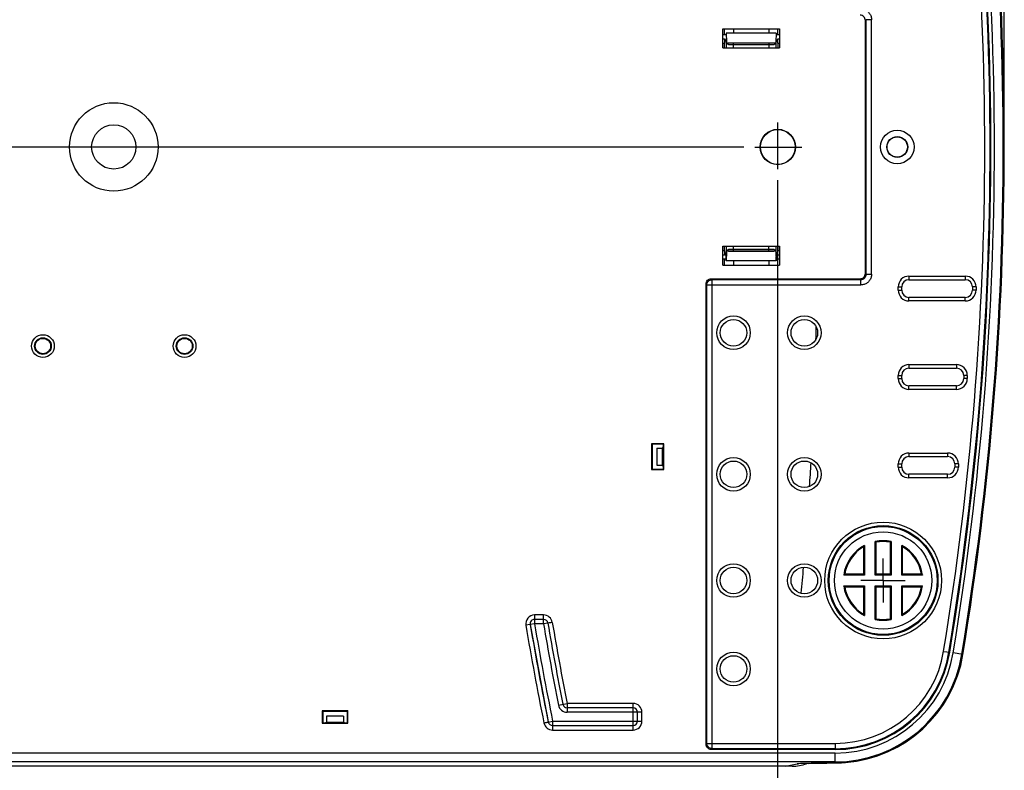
# Model space of a CAD drawing. Header units: inches. Extents: x 0 to 34, y 0 to 22.
# Tile 3 of 17: x 8.3 to 13.9, y 8.4 to 12.6. Entities that reach past the tile are written whole.
import ezdxf

# ---------------------------------------------------------------- set-up
doc = ezdxf.new("R2010")
doc.units = ezdxf.units.IN
doc.header["$LTSCALE"] = 1.87
doc.header["$MEASUREMENT"] = 0
doc.linetypes.add('CENTER', pattern=[0.6, 0.375, -0.075, 0.075, -0.075])
doc.linetypes.add('PHANTOM', pattern=[0.8, 0.45, -0.05, 0.1, -0.05, 0.1, -0.05])
doc.layers.get('0').update_dxf_attribs({"linetype": 'CONTINUOUS'})
for name, color, linetype in [('DEFAULT_1', 7, 'CENTER'), ('DETAIL', 7, 'CONTINUOUS'), ('DIMENSIONS', 7, 'CONTINUOUS')]:
    doc.layers.add(name, color=color, linetype=linetype)
doc.styles.get("Standard").update_dxf_attribs({"font": 'txt', "width": 0.8})
doc.dimstyles.new('DIMSTYLE_1', dxfattribs={"dimtxt": 0.125, "dimasz": 0.18, "dimexe": 0.18, "dimexo": 0.0625, "dimgap": 0.09, "dimtad": 0, "dimtih": 1, "dimtoh": 1, "dimdec": 3, "dimzin": 4, "dimdsep": 46, "dimtxsty": 'STANDARD', "dimblk": '_FILLED', "dimblk1": '_FILLED', "dimblk2": '_FILLED', "dimcen": 0.09, "dimadec": 0, "dimazin": 0, "dimtp": 0.01, "dimtm": 0.01, "dimtfac": 1, "dimtdec": 3, "dimtofl": 0, "dimtmove": 0, "dimatfit": 3, "dimldrblk": '_FILLED', "dimfxl": 1, "dimtolj": 1, "dimtzin": 4, "dimarcsym": 0})

# ---------------------------------------------------------------- blocks, each defined once
blk = doc.blocks.new('_FILLED')
at = {"color": 0, "linetype": 'BYBLOCK'}
blk.add_solid([(0, 0), (-1, 0.174), (-1, -0.174)], dxfattribs=at)
blk = doc.blocks.new('*D0')
at = {"layer": 'DIMENSIONS', "color": 2, "linetype": 'CONTINUOUS'}
for p, q in [((12.4075, 11.9213), (3.346, 11.9213)), ((3.471, 11.9213), (3.471, 10.9745)), ((3.471, 9.4218), (3.471, 10.7245)), ((5.4112, 9.4218), (3.346, 9.4218))]:
    blk.add_line(p, q, dxfattribs=at)
at = {"layer": 'DIMENSIONS', "color": 2, "linetype": 'CONTINUOUS', "xscale": 0.18, "yscale": 0.18, "zscale": 0.18}
for p, rotation in [((3.471, 11.9213), 90), ((3.471, 9.4218), 270)]:
    blk.add_blockref('_FILLED', p, dxfattribs=dict(at, rotation=rotation))
at = {"layer": 'DIMENSIONS', "color": 2, "linetype": 'CONTINUOUS', "width": 0.8}
for s, p in [('2.500', (2.8085, 10.787)), ('[', (3.4335, 10.787)), ('63.49', (3.5335, 10.787)), (']', (4.0335, 10.787))]:
    blk.add_text(s, height=0.125, dxfattribs=at).set_placement(p)
blk = doc.blocks.new('*D1')
at = {"layer": 'DIMENSIONS', "color": 2, "linetype": 'CONTINUOUS'}
for p, q in [((12.5979, 11.7335), (12.5979, 6.419)), ((5.5988, 9.2342), (5.5988, 6.419)), ((5.5988, 6.544), (8.5761, 6.544)), ((12.5979, 6.544), (10.5011, 6.544))]:
    blk.add_line(p, q, dxfattribs=at)
at = {"layer": 'DIMENSIONS', "color": 2, "linetype": 'CONTINUOUS', "xscale": 0.18, "yscale": 0.18, "zscale": 0.18, "rotation": 180}
blk.add_blockref('_FILLED', (5.5988, 6.544), dxfattribs=at)
at = {"layer": 'DIMENSIONS', "color": 2, "linetype": 'CONTINUOUS', "xscale": 0.18, "yscale": 0.18, "zscale": 0.18}
blk.add_blockref('_FILLED', (12.5979, 6.544), dxfattribs=at)
blk = doc.blocks.new('*D7')
at = {"layer": 'DIMENSIONS', "color": 2, "linetype": 'CONTINUOUS'}
for p, q in [((5.5988, 14.6094), (5.5988, 17.0464)), ((13.8782, 11.9843), (13.8782, 17.0464)), ((5.5988, 16.9214), (9.0135, 16.9214)), ((13.8782, 16.9214), (10.4635, 16.9214))]:
    blk.add_line(p, q, dxfattribs=at)
at = {"layer": 'DIMENSIONS', "color": 2, "linetype": 'CONTINUOUS', "xscale": 0.18, "yscale": 0.18, "zscale": 0.18, "rotation": 180}
blk.add_blockref('_FILLED', (5.5988, 16.9214), dxfattribs=at)
at = {"layer": 'DIMENSIONS', "color": 2, "linetype": 'CONTINUOUS', "xscale": 0.18, "yscale": 0.18, "zscale": 0.18}
blk.add_blockref('_FILLED', (13.8782, 16.9214), dxfattribs=at)
at = {"layer": 'DIMENSIONS', "color": 2, "linetype": 'CONTINUOUS', "width": 0.8}
for s, p in [('8.279', (9.076, 16.8589)), ('[', (9.701, 16.8589)), ('210.3', (9.801, 16.8589)), (']', (10.301, 16.8589))]:
    blk.add_text(s, height=0.125, dxfattribs=at).set_placement(p)

msp = doc.modelspace()

# ---------------------------------------------------------------- linework, layer by layer
at = {"color": 7, "linetype": 'CONTINUOUS'}
for p, q in [((13.0936, 12.6366), (13.0983, 12.6413)), ((13.0936, 11.207), (13.0936, 12.6366)), ((13.1283, 12.6413), (13.0983, 12.6413)), ((13.0983, 11.2023), (13.0983, 12.6413)), ((13.1283, 11.2023), (13.1283, 12.6413)), ((12.2888, 12.5903), (12.6088, 12.5903)), ((12.2888, 12.4818), (12.2888, 12.5903)), ((12.2988, 12.5553), (12.2988, 12.5903)), ((12.3488, 12.5903), (12.3488, 12.5651)), ((12.5488, 12.5903), (12.5488, 12.5651)), ((12.5988, 12.5553), (12.5988, 12.5903)), ((12.6088, 12.5903), (12.6088, 12.4818)), ((12.308, 12.5553), (12.2888, 12.5553)), ((12.2888, 12.5335), (12.2984, 12.5335)), ((12.2984, 12.5335), (12.3065, 12.5172)), ((12.5897, 12.5651), (12.308, 12.5651)), ((12.308, 12.5651), (12.3095, 12.5156)), ((12.3095, 12.4818), (12.3095, 12.5156)), ((12.5897, 12.5651), (12.5882, 12.5156)), ((12.5882, 12.5156), (12.5882, 12.4818)), ((12.6088, 12.5553), (12.5897, 12.5553)), ((12.5911, 12.5172), (12.5992, 12.5335)), ((12.5992, 12.5335), (12.6088, 12.5335)), ((12.2888, 12.5085), (12.2988, 12.5085)), ((12.2888, 12.4818), (12.6088, 12.4818)), ((12.2988, 12.4818), (12.2988, 12.5085)), ((12.3207, 12.511), (12.577, 12.511)), ((12.3495, 12.5103), (12.5482, 12.5103)), ((12.3495, 12.4818), (12.3495, 12.5103)), ((12.3495, 12.5003), (12.5482, 12.5003)), ((12.5482, 12.5103), (12.5482, 12.4818)), ((12.5988, 12.5085), (12.6088, 12.5085)), ((12.5988, 12.5085), (12.5988, 12.4818)), ((12.2888, 11.3618), (12.6088, 11.3618)), ((12.2888, 11.2533), (12.2888, 11.3618)), ((12.2988, 11.3351), (12.2988, 11.3618)), ((12.3095, 11.328), (12.3095, 11.3618)), ((12.3495, 11.3333), (12.3495, 11.3618)), ((12.5482, 11.3333), (12.5482, 11.3618)), ((12.5882, 11.3618), (12.5882, 11.328)), ((12.5988, 11.3618), (12.5988, 11.3351)), ((12.6088, 11.3618), (12.6088, 11.2533)), ((12.2988, 11.3351), (12.2888, 11.3351)), ((12.2984, 11.3101), (12.2888, 11.3101)), ((12.3065, 11.3264), (12.2984, 11.3101)), ((12.308, 11.2785), (12.3065, 11.3264)), ((12.3095, 11.328), (12.308, 11.2785)), ((12.3207, 11.3326), (12.577, 11.3326)), ((12.5482, 11.3433), (12.3495, 11.3433)), ((12.5482, 11.3333), (12.3495, 11.3333)), ((12.5882, 11.328), (12.5897, 11.2785)), ((12.5897, 11.2785), (12.5911, 11.3264)), ((12.5992, 11.3101), (12.5911, 11.3264)), ((12.6088, 11.3351), (12.5988, 11.3351)), ((12.6088, 11.3101), (12.5992, 11.3101)), ((12.308, 11.2883), (12.2888, 11.2883)), ((12.2888, 11.2533), (12.6088, 11.2533)), ((12.2988, 11.2533), (12.2988, 11.2883)), ((12.5897, 11.2785), (12.308, 11.2785)), ((12.3488, 11.2785), (12.3488, 11.2533)), ((12.5488, 11.2785), (12.5488, 11.2533)), ((12.6088, 11.2883), (12.5897, 11.2883)), ((12.5988, 11.2533), (12.5988, 11.2883)), ((13.0936, 11.207), (13.0983, 11.2023)), ((13.0983, 11.2023), (13.1283, 11.2023)), ((13.3398, 11.1918), (13.6578, 11.1918)), ((13.3398, 11.1918), (13.3398, 11.1718)), ((13.6578, 11.1918), (13.6578, 11.1718)), ((12.1983, 11.1423), (12.1936, 11.147)), ((12.1936, 8.5466), (12.1936, 11.147)), ((12.1983, 11.1423), (13.0683, 11.1423)), ((12.1983, 8.5513), (12.1983, 11.1423)), ((12.2236, 11.177), (13.0636, 11.177)), ((12.2283, 11.1723), (12.2236, 11.177)), ((12.2283, 11.1723), (13.0683, 11.1723)), ((12.2283, 8.5213), (12.2283, 11.1723)), ((13.0636, 11.177), (13.0683, 11.1723)), ((13.0683, 11.1423), (13.0683, 11.1723)), ((13.2788, 11.1308), (13.2988, 11.1308)), ((13.2788, 11.1128), (13.2788, 11.1308)), ((13.2988, 11.1128), (13.2988, 11.1308)), ((13.3398, 11.1718), (13.6578, 11.1718)), ((13.7188, 11.1308), (13.6988, 11.1308)), ((13.6988, 11.1308), (13.6988, 11.1128)), ((13.7188, 11.1308), (13.7188, 11.1128)), ((13.2788, 11.1128), (13.2988, 11.1128)), ((13.6578, 11.0718), (13.3398, 11.0718)), ((13.3398, 11.0518), (13.3398, 11.0718)), ((13.6578, 11.0518), (13.6578, 11.0718)), ((13.7188, 11.1128), (13.6988, 11.1128)), ((13.6578, 11.0518), (13.3398, 11.0518)), ((13.3398, 10.6918), (13.6078, 10.6918)), ((13.3398, 10.6918), (13.3398, 10.6718)), ((13.6078, 10.6918), (13.6078, 10.6718)), ((13.2788, 10.6308), (13.2988, 10.6308)), ((13.2788, 10.6128), (13.2788, 10.6308)), ((13.2988, 10.6128), (13.2988, 10.6308)), ((13.3398, 10.6718), (13.6078, 10.6718)), ((13.6688, 10.6308), (13.6488, 10.6308)), ((13.6488, 10.6308), (13.6488, 10.6128)), ((13.6688, 10.6308), (13.6688, 10.6128)), ((13.2788, 10.6128), (13.2988, 10.6128)), ((13.6078, 10.5718), (13.3398, 10.5718)), ((13.3398, 10.5518), (13.3398, 10.5718)), ((13.6078, 10.5518), (13.6078, 10.5718)), ((13.6688, 10.6128), (13.6488, 10.6128)), ((13.6078, 10.5518), (13.3398, 10.5518)), ((11.9559, 10.2444), (11.8862, 10.2444)), ((11.8862, 10.2444), (11.8888, 10.2418)), ((11.8862, 10.2444), (11.8862, 10.0992)), ((11.9541, 10.2418), (11.8888, 10.2418)), ((11.8888, 10.2418), (11.8888, 10.1018)), ((11.9559, 10.2444), (11.9541, 10.2418)), ((11.9541, 10.228), (11.9541, 10.2418)), ((11.9559, 10.0992), (11.9559, 10.2444)), ((11.9152, 10.2197), (11.9486, 10.2197)), ((11.9152, 10.2197), (11.9152, 10.1238)), ((11.9486, 10.2197), (11.9541, 10.228)), ((11.9486, 10.1238), (11.9486, 10.2197)), ((13.3398, 10.1918), (13.5578, 10.1918)), ((13.3398, 10.1918), (13.3398, 10.1718)), ((13.5578, 10.1918), (13.5578, 10.1718)), ((11.9152, 10.1238), (11.9486, 10.1238)), ((11.9541, 10.1156), (11.9486, 10.1238)), ((13.2788, 10.1308), (13.2988, 10.1308)), ((13.2788, 10.1128), (13.2788, 10.1308)), ((13.2988, 10.1128), (13.2988, 10.1308)), ((13.3398, 10.1718), (13.5578, 10.1718)), ((13.6188, 10.1308), (13.5988, 10.1308)), ((13.5988, 10.1308), (13.5988, 10.1128)), ((13.6188, 10.1308), (13.6188, 10.1128)), ((11.8862, 10.0992), (11.8888, 10.1018)), ((11.8862, 10.0992), (11.9559, 10.0992)), ((11.8888, 10.1018), (11.9541, 10.1018)), ((11.9541, 10.1018), (11.9541, 10.1156)), ((11.9559, 10.0992), (11.9541, 10.1018)), ((13.2788, 10.1128), (13.2988, 10.1128)), ((13.5578, 10.0718), (13.3398, 10.0718)), ((13.3398, 10.0518), (13.3398, 10.0718)), ((13.5578, 10.0518), (13.5578, 10.0718)), ((13.6188, 10.1128), (13.5988, 10.1128)), ((13.5578, 10.0518), (13.3398, 10.0518)), ((13.1492, 9.5021), (13.1492, 9.692)), ((13.1541, 9.507), (13.1541, 9.6879)), ((13.2336, 9.6879), (13.2336, 9.507)), ((13.2385, 9.692), (13.2385, 9.5021)), ((13.0836, 9.6619), (13.0836, 9.507)), ((13.0885, 9.6702), (13.0885, 9.5021)), ((13.2992, 9.5021), (13.2992, 9.6702)), ((13.3041, 9.507), (13.3041, 9.6619)), ((13.0885, 9.5021), (12.9712, 9.5021)), ((13.0836, 9.507), (12.9769, 9.507)), ((13.0836, 9.507), (13.0885, 9.5021)), ((13.1541, 9.507), (13.1492, 9.5021)), ((13.2385, 9.5021), (13.1492, 9.5021)), ((13.2336, 9.507), (13.1541, 9.507)), ((13.2336, 9.507), (13.2385, 9.5021)), ((13.3041, 9.507), (13.2992, 9.5021)), ((13.4164, 9.5021), (13.2992, 9.5021)), ((13.4107, 9.507), (13.3041, 9.507)), ((12.9712, 9.4414), (13.0885, 9.4414)), ((12.9769, 9.4366), (13.0836, 9.4366)), ((13.0836, 9.4366), (13.0885, 9.4414)), ((13.0836, 9.4366), (13.0836, 9.2817)), ((13.0885, 9.4414), (13.0885, 9.2734)), ((13.1492, 9.4414), (13.2385, 9.4414)), ((13.1541, 9.4366), (13.1492, 9.4414)), ((13.1492, 9.2516), (13.1492, 9.4414)), ((13.1541, 9.4366), (13.2336, 9.4366)), ((13.1541, 9.2557), (13.1541, 9.4366)), ((13.2336, 9.4366), (13.2385, 9.4414)), ((13.2336, 9.4366), (13.2336, 9.2557)), ((13.2385, 9.4414), (13.2385, 9.2516)), ((13.2992, 9.4414), (13.4164, 9.4414)), ((13.3041, 9.4366), (13.2992, 9.4414)), ((13.2992, 9.2734), (13.2992, 9.4414)), ((13.3041, 9.4366), (13.4107, 9.4366)), ((13.3041, 9.2817), (13.3041, 9.4366)), ((11.276, 9.2768), (11.2253, 9.2768)), ((11.2253, 9.2768), (11.2253, 9.2268)), ((11.276, 9.2518), (11.2253, 9.2518)), ((11.276, 9.2268), (11.276, 9.2768)), ((11.2253, 9.2268), (11.176, 9.2185)), ((11.2007, 9.2227), (11.3029, 8.6718)), ((11.2761, 9.2268), (11.2253, 9.2268)), ((11.3007, 9.2309), (11.276, 9.2268)), ((13.5358, 9.0714), (13.57, 9.0658)), ((13.6447, 9.0536), (13.5896, 9.0626)), ((10.1714, 8.7344), (10.0262, 8.7344)), ((10.0262, 8.7344), (10.0288, 8.7318)), ((10.0262, 8.7344), (10.0262, 8.6647)), ((10.1688, 8.7318), (10.0288, 8.7318)), ((10.0288, 8.7318), (10.0288, 8.6665)), ((10.1714, 8.7344), (10.1688, 8.7318)), ((10.1688, 8.6665), (10.1688, 8.7318)), ((10.1714, 8.6647), (10.1714, 8.7344)), ((11.3603, 8.7671), (11.4093, 8.7768)), ((11.782, 8.7768), (11.4093, 8.7768)), ((11.4093, 8.7768), (11.4093, 8.7268)), ((11.782, 8.7518), (11.4093, 8.7518)), ((11.782, 8.6268), (11.782, 8.7768)), ((10.1468, 8.7054), (10.0509, 8.7054)), ((10.0509, 8.7054), (10.0509, 8.672)), ((10.1468, 8.7054), (10.1468, 8.672)), ((11.3029, 8.6718), (11.3274, 8.6768)), ((11.3274, 8.6768), (11.832, 8.6768)), ((11.3274, 8.6768), (11.3274, 8.6268)), ((11.832, 8.7268), (11.4093, 8.7268)), ((11.807, 8.6768), (11.807, 8.7268)), ((11.832, 8.6768), (11.832, 8.7268)), ((10.0262, 8.6647), (10.0288, 8.6665)), ((10.0262, 8.6647), (10.1714, 8.6647)), ((10.0288, 8.6665), (10.0426, 8.6665)), ((10.0426, 8.6665), (10.0509, 8.672)), ((10.0509, 8.672), (10.1468, 8.672)), ((10.1468, 8.672), (10.155, 8.6665)), ((10.155, 8.6665), (10.1688, 8.6665)), ((10.1714, 8.6647), (10.1688, 8.6665)), ((11.3274, 8.6518), (11.782, 8.6518)), ((11.3274, 8.6268), (11.782, 8.6268)), ((12.1983, 8.5513), (12.1936, 8.5466)), ((12.1983, 8.5513), (12.9234, 8.5513)), ((12.2283, 8.5213), (12.2236, 8.5166)), ((12.9234, 8.5166), (12.2236, 8.5166)), ((12.9234, 8.5213), (12.2283, 8.5213)), ((12.9234, 8.5513), (12.9234, 8.5166)), ((12.9234, 8.4967), (4.8488, 8.4967)), ((12.9234, 8.4407), (12.9234, 8.4967)), ((12.6799, 8.4223), (4.822, 8.4223)), ((12.9234, 8.4467), (4.8488, 8.4467)), ((12.6426, 8.4223), (12.7086, 8.4361)), ((12.7153, 8.4363), (12.7089, 8.4362)), ((12.7706, 8.4381), (12.7153, 8.4363)), ((12.8763, 8.4402), (12.9288, 8.4407)), ((12.9241, 8.4407), (12.9234, 8.4407)), ((12.9242, 8.4407), (12.9241, 8.4407)), ((12.981, 8.4431), (12.981, 8.4431))]:
    msp.add_line(p, q, dxfattribs=at)
for points in [[(12.7706, 8.4381), (12.8237, 8.4394), (12.8763, 8.4402)], [(12.9288, 8.4407), (12.9583, 8.4416), (12.981, 8.4431)]]:
    msp.add_lwpolyline(points, dxfattribs=at)
for centre, radius in [((8.8488, 11.9218), 0.25), ((8.8488, 11.9218), 0.125), ((12.5988, 11.9218), 0.1), ((12.5988, 11.9218), 0.0983), ((13.2738, 11.9218), 0.0945), ((13.2738, 11.9218), 0.0588), ((13.2738, 11.9218), 0.0575), ((12.3488, 10.8718), 0.095), ((12.7488, 10.8718), 0.095), ((12.3488, 10.8718), 0.075), ((12.7488, 10.8718), 0.075), ((8.4488, 10.7968), 0.0641), ((8.4488, 10.7968), 0.0472), ((9.2488, 10.7968), 0.0641), ((9.2488, 10.7968), 0.0472), ((8.4488, 10.7968), 0.0433), ((9.2488, 10.7968), 0.0433), ((12.3488, 10.0718), 0.095), ((12.3488, 10.0718), 0.075), ((12.7488, 10.0718), 0.095), ((12.7488, 10.0718), 0.075), ((13.1938, 9.4718), 0.3299), ((13.1938, 9.4718), 0.3099), ((13.1938, 9.4718), 0.305), ((13.1938, 9.4718), 0.275), ((12.3488, 9.4718), 0.095), ((12.7488, 9.4718), 0.095), ((12.3488, 9.4718), 0.075), ((12.7488, 9.4718), 0.075), ((12.3488, 8.9718), 0.095), ((12.3488, 8.9718), 0.075)]:
    msp.add_circle(centre, radius, dxfattribs=at)
for centre, radius, start, end in [((-3.8527, 11.9218), 17.6205, 350.69066, 9.21097), ((-3.8527, 11.9218), 17.6505, 350.69066, 9.29383), ((-3.8527, 11.9218), 17.6552, 350.69066, 9.30685), ((-3.8527, 11.9218), 17.6751, 350.69066, 9.30934), ((-3.8527, 11.9218), 17.7251, 350.69066, 9.30934), ((-3.8527, 11.9218), 17.7309, 350.69066, 9.30934), ((13.3398, 11.1308), 0.061, 90, 180), ((13.6578, 11.1308), 0.061, 0, 90), ((13.3398, 11.1308), 0.041, 90, 180), ((13.6578, 11.1308), 0.041, 0, 90), ((13.3398, 11.1128), 0.061, 180, 270), ((13.3398, 11.1128), 0.041, 180, 270), ((13.6578, 11.1128), 0.041, 270, 360), ((13.6578, 11.1128), 0.061, 270, 360), ((-8.0262, 11.3218), 20.8466, 358.65264, 358.8642), ((13.3398, 10.6308), 0.061, 90, 180), ((13.6078, 10.6308), 0.061, 0, 90), ((13.3398, 10.6308), 0.041, 90, 180), ((13.6078, 10.6308), 0.041, 0, 90), ((13.3398, 10.6128), 0.061, 180, 270), ((13.3398, 10.6128), 0.041, 180, 270), ((13.6078, 10.6128), 0.041, 270, 360), ((13.6078, 10.6128), 0.061, 270, 360), ((13.3398, 10.1308), 0.061, 90, 180), ((13.5578, 10.1308), 0.061, 0, 90), ((-8.0262, 11.3218), 20.8466, 356.37159, 356.74371), ((13.3398, 10.1308), 0.041, 90, 180), ((13.5578, 10.1308), 0.041, 0, 90), ((13.3398, 10.1128), 0.061, 180, 270), ((13.3398, 10.1128), 0.041, 180, 270), ((13.5578, 10.1128), 0.041, 270, 360), ((13.5578, 10.1128), 0.061, 270, 360), ((13.1938, 9.4718), 0.2247, 78.5357, 101.4643), ((13.1938, 9.4718), 0.2198, 79.5756, 100.4244), ((13.1938, 9.4718), 0.2247, 117.9659, 172.2359), ((13.1938, 9.4718), 0.2198, 120.1069, 170.7735), ((13.1938, 9.4718), 0.2247, 7.7641, 62.0341), ((13.1938, 9.4718), 0.2198, 9.2265, 59.8931), ((-8.0262, 11.3218), 20.8466, 354.71152, 355.11204), ((13.1938, 9.4718), 0.2247, 187.7641, 242.0341), ((13.1938, 9.4718), 0.2198, 189.2265, 239.8931), ((13.1938, 9.4718), 0.2247, 297.9659, 352.2359), ((13.1938, 9.4718), 0.2198, 300.1069, 350.7735), ((11.2253, 9.2268), 0.05, 90, 189.5313), ((11.2253, 9.2268), 0.025, 90, 189.5316), ((11.276, 9.2268), 0.05, 9.5545, 90), ((11.276, 9.2268), 0.025, 9.5612, 90), ((27.2756, 11.9218), 16.175, 189.56126, 191.21177), ((13.1938, 9.4718), 0.2247, 258.5357, 281.4643), ((13.1938, 9.4718), 0.2198, 259.5756, 280.4244), ((27.2756, 11.9218), 16.325, 189.53159, 191.50103), ((27.2756, 11.9218), 16.3, 189.53159, 191.50103), ((27.2756, 11.9218), 16.275, 189.53159, 191.50103), ((27.2756, 11.9218), 16.225, 189.56125, 191.21144), ((27.2756, 11.9218), 16.2, 189.56124, 191.21177), ((12.9234, 9.1718), 0.6205, 270, 350.6907), ((12.9234, 9.1718), 0.6505, 270, 350.6907), ((12.9234, 9.1718), 0.6552, 270, 350.6907), ((12.9234, 9.1718), 0.6751, 270, 350.6907), ((12.9234, 9.1718), 0.7251, 270, 350.6907), ((12.9234, 9.1718), 0.7309, 274.5161, 350.6907), ((11.4093, 8.7768), 0.05, 191.1058, 270), ((11.4093, 8.7768), 0.025, 191.2118, 270), ((11.782, 8.7268), 0.05, 0, 90), ((11.782, 8.7268), 0.025, 0, 90), ((11.782, 8.6768), 0.025, 270, 360), ((11.782, 8.6768), 0.05, 270, 360), ((11.3274, 8.6768), 0.05, 191.4996, 270), ((11.3274, 8.6768), 0.025, 191.501, 270), ((12.6799, 8.6718), 0.2495, 270, 289.1646)]:
    msp.add_arc(centre, radius, start, end, dxfattribs=at)
for points, knots in [([(13.0683, 12.7013), (13.0745, 12.7013), (13.0871, 12.6993), (13.1041, 12.6907), (13.1177, 12.6771), (13.1263, 12.6601), (13.1283, 12.6475), (13.1283, 12.6413)], [0, 0, 0, 0, 0.197803, 0.399466, 0.600085, 0.801963, 1, 1, 1, 1]), ([(13.0936, 12.6366), (13.0936, 12.6405), (13.092, 12.6483), (13.0854, 12.6583), (13.0754, 12.665), (13.0675, 12.6666), (13.0636, 12.6666)], [0, 0, 0, 0, 0.250021, 0.5, 0.749979, 1, 1, 1, 1]), ([(12.2984, 12.5335), (12.2987, 12.5328), (12.2984, 12.5301), (12.2989, 12.525), (12.2988, 12.5174), (12.2988, 12.5116), (12.2988, 12.5085)], [0, 0, 0, 0, 0.086126, 0.305159, 0.625316, 1, 1, 1, 1]), ([(12.3197, 12.5006), (12.3178, 12.5019), (12.3143, 12.5046), (12.3106, 12.5097), (12.3095, 12.5137), (12.3095, 12.5156)], [0, 0, 0, 0, 0.365943, 0.69632, 1, 1, 1, 1]), ([(12.5882, 12.5156), (12.5881, 12.5137), (12.5871, 12.5097), (12.5834, 12.5046), (12.5799, 12.5019), (12.578, 12.5006)], [0, 0, 0, 0, 0.30368, 0.634057, 1, 1, 1, 1]), ([(12.5988, 12.5085), (12.5988, 12.5116), (12.5989, 12.5174), (12.5988, 12.525), (12.5993, 12.5301), (12.5989, 12.5328), (12.5992, 12.5335)], [0, 0, 0, 0, 0.374684, 0.694841, 0.913874, 1, 1, 1, 1]), ([(12.3197, 12.5006), (12.3187, 12.5013), (12.317, 12.5025), (12.3153, 12.5048), (12.3147, 12.5071), (12.3156, 12.5093), (12.3178, 12.5108), (12.3197, 12.511), (12.3207, 12.511)], [0, 0, 0, 0, 0.221384, 0.392586, 0.52912, 0.657898, 0.812925, 1, 1, 1, 1]), ([(12.3197, 12.5006), (12.3225, 12.5005), (12.3288, 12.5004), (12.3387, 12.5003), (12.3458, 12.5003), (12.3495, 12.5003)], [0, 0, 0, 0, 0.285984, 0.628357, 1, 1, 1, 1]), ([(12.3207, 12.511), (12.3227, 12.5108), (12.3281, 12.5106), (12.3377, 12.5103), (12.3453, 12.5103), (12.3495, 12.5103)], [0, 0, 0, 0, 0.20991, 0.568158, 1, 1, 1, 1]), ([(12.5482, 12.5103), (12.5523, 12.5103), (12.5599, 12.5103), (12.5695, 12.5106), (12.575, 12.5108), (12.577, 12.511)], [0, 0, 0, 0, 0.431842, 0.79009, 1, 1, 1, 1]), ([(12.5482, 12.5003), (12.5519, 12.5003), (12.559, 12.5003), (12.5689, 12.5004), (12.5751, 12.5005), (12.578, 12.5006)], [0, 0, 0, 0, 0.371643, 0.714016, 1, 1, 1, 1]), ([(12.577, 12.511), (12.578, 12.511), (12.5798, 12.5108), (12.582, 12.5093), (12.5829, 12.5071), (12.5824, 12.5048), (12.5806, 12.5025), (12.579, 12.5013), (12.578, 12.5006)], [0, 0, 0, 0, 0.186858, 0.342049, 0.470857, 0.607403, 0.778612, 1, 1, 1, 1]), ([(12.2988, 11.3351), (12.2988, 11.332), (12.2988, 11.3262), (12.2989, 11.3185), (12.2984, 11.3135), (12.2987, 11.3108), (12.2984, 11.3101)], [0, 0, 0, 0, 0.374684, 0.694841, 0.913874, 1, 1, 1, 1]), ([(12.3095, 11.328), (12.3095, 11.3299), (12.3106, 11.3338), (12.3143, 11.339), (12.3178, 11.3417), (12.3197, 11.343)], [0, 0, 0, 0, 0.30368, 0.634057, 1, 1, 1, 1]), ([(12.3207, 11.3326), (12.3197, 11.3326), (12.3178, 11.3328), (12.3156, 11.3342), (12.3147, 11.3364), (12.3153, 11.3388), (12.317, 11.3411), (12.3187, 11.3423), (12.3197, 11.343)], [0, 0, 0, 0, 0.186858, 0.342049, 0.470857, 0.607403, 0.778612, 1, 1, 1, 1]), ([(12.3495, 11.3433), (12.3458, 11.3433), (12.3387, 11.3433), (12.3288, 11.3432), (12.3225, 11.3431), (12.3197, 11.343)], [0, 0, 0, 0, 0.371643, 0.714016, 1, 1, 1, 1]), ([(12.3495, 11.3333), (12.3453, 11.3333), (12.3377, 11.3333), (12.3281, 11.333), (12.3227, 11.3328), (12.3207, 11.3326)], [0, 0, 0, 0, 0.431842, 0.79009, 1, 1, 1, 1]), ([(12.578, 11.343), (12.5751, 11.3431), (12.5689, 11.3432), (12.559, 11.3433), (12.5519, 11.3433), (12.5482, 11.3433)], [0, 0, 0, 0, 0.285984, 0.628357, 1, 1, 1, 1]), ([(12.577, 11.3326), (12.575, 11.3328), (12.5695, 11.333), (12.5599, 11.3333), (12.5523, 11.3333), (12.5482, 11.3333)], [0, 0, 0, 0, 0.20991, 0.568158, 1, 1, 1, 1]), ([(12.578, 11.343), (12.579, 11.3423), (12.5806, 11.3411), (12.5824, 11.3388), (12.5829, 11.3364), (12.582, 11.3342), (12.5798, 11.3328), (12.578, 11.3326), (12.577, 11.3326)], [0, 0, 0, 0, 0.221384, 0.392586, 0.52912, 0.657898, 0.812925, 1, 1, 1, 1]), ([(12.578, 11.343), (12.5799, 11.3417), (12.5834, 11.339), (12.5871, 11.3338), (12.5881, 11.3299), (12.5882, 11.328)], [0, 0, 0, 0, 0.365943, 0.69632, 1, 1, 1, 1]), ([(12.5992, 11.3101), (12.5989, 11.3108), (12.5993, 11.3135), (12.5988, 11.3185), (12.5989, 11.3262), (12.5988, 11.332), (12.5988, 11.3351)], [0, 0, 0, 0, 0.086126, 0.305159, 0.625316, 1, 1, 1, 1]), ([(13.0636, 11.177), (13.0675, 11.177), (13.0754, 11.1786), (13.0854, 11.1853), (13.092, 11.1952), (13.0936, 11.2031), (13.0936, 11.207)], [0, 0, 0, 0, 0.250021, 0.5, 0.749979, 1, 1, 1, 1]), ([(13.1283, 11.2023), (13.1283, 11.1961), (13.1263, 11.1835), (13.1177, 11.1665), (13.1041, 11.1529), (13.0871, 11.1443), (13.0745, 11.1423), (13.0683, 11.1423)], [0, 0, 0, 0, 0.197803, 0.399466, 0.600085, 0.801963, 1, 1, 1, 1]), ([(13.0683, 11.1723), (13.0722, 11.1723), (13.0801, 11.1739), (13.0901, 11.1805), (13.0968, 11.1905), (13.0983, 11.1984), (13.0983, 11.2023)], [0, 0, 0, 0, 0.250119, 0.50008, 0.750051, 1, 1, 1, 1]), ([(12.1936, 11.147), (12.1936, 11.1509), (12.1952, 11.1588), (12.2018, 11.1688), (12.2118, 11.1755), (12.2197, 11.177), (12.2236, 11.177)], [0, 0, 0, 0, 0.250021, 0.5, 0.749979, 1, 1, 1, 1]), ([(12.1983, 11.1423), (12.1983, 11.1462), (12.1999, 11.1541), (12.2066, 11.1641), (12.2165, 11.1707), (12.2244, 11.1723), (12.2283, 11.1723)], [0, 0, 0, 0, 0.24999, 0.5, 0.75001, 1, 1, 1, 1]), ([(13.1541, 9.6879), (13.1535, 9.6884), (13.1524, 9.6893), (13.1508, 9.6906), (13.1497, 9.6915), (13.1492, 9.692)], [0, 0, 0, 0, 0.333466, 0.666796, 1, 1, 1, 1]), ([(13.2336, 9.6879), (13.2341, 9.6884), (13.2352, 9.6893), (13.2368, 9.6906), (13.2379, 9.6915), (13.2385, 9.692)], [0, 0, 0, 0, 0.333466, 0.666796, 1, 1, 1, 1]), ([(13.0836, 9.6619), (13.0841, 9.6628), (13.0852, 9.6647), (13.0868, 9.6675), (13.0879, 9.6693), (13.0885, 9.6702)], [0, 0, 0, 0, 0.3356, 0.668894, 1, 1, 1, 1]), ([(13.3041, 9.6619), (13.3035, 9.6628), (13.3024, 9.6647), (13.3008, 9.6675), (13.2997, 9.6693), (13.2992, 9.6702)], [0, 0, 0, 0, 0.3356, 0.668894, 1, 1, 1, 1]), ([(12.9769, 9.507), (12.9763, 9.5065), (12.975, 9.5054), (12.9731, 9.5038), (12.9719, 9.5027), (12.9712, 9.5021)], [0, 0, 0, 0, 0.33408, 0.667402, 1, 1, 1, 1]), ([(13.4107, 9.507), (13.4114, 9.5065), (13.4126, 9.5054), (13.4145, 9.5038), (13.4158, 9.5027), (13.4164, 9.5021)], [0, 0, 0, 0, 0.33408, 0.667402, 1, 1, 1, 1]), ([(12.9769, 9.4366), (12.9763, 9.4371), (12.975, 9.4382), (12.9731, 9.4398), (12.9719, 9.4409), (12.9712, 9.4414)], [0, 0, 0, 0, 0.33408, 0.667402, 1, 1, 1, 1]), ([(13.4107, 9.4366), (13.4114, 9.4371), (13.4126, 9.4382), (13.4145, 9.4398), (13.4158, 9.4409), (13.4164, 9.4414)], [0, 0, 0, 0, 0.33408, 0.667402, 1, 1, 1, 1]), ([(11.3254, 9.2348), (11.3222, 9.2343), (11.3166, 9.2336), (11.3084, 9.2316), (11.3045, 9.2323), (11.3008, 9.2303), (11.3007, 9.2309)], [0, 0, 0, 0, 0.381421, 0.706325, 0.923645, 1, 1, 1, 1]), ([(13.0836, 9.2817), (13.0841, 9.2807), (13.0852, 9.2789), (13.0868, 9.2761), (13.0879, 9.2743), (13.0885, 9.2734)], [0, 0, 0, 0, 0.3356, 0.668894, 1, 1, 1, 1]), ([(13.1541, 9.2557), (13.1535, 9.2552), (13.1524, 9.2543), (13.1508, 9.253), (13.1497, 9.2521), (13.1492, 9.2516)], [0, 0, 0, 0, 0.333466, 0.666796, 1, 1, 1, 1]), ([(13.2336, 9.2557), (13.2341, 9.2552), (13.2352, 9.2543), (13.2368, 9.253), (13.2379, 9.2521), (13.2385, 9.2516)], [0, 0, 0, 0, 0.333466, 0.666796, 1, 1, 1, 1]), ([(13.3041, 9.2817), (13.3035, 9.2807), (13.3024, 9.2789), (13.3008, 9.2761), (13.2997, 9.2743), (13.2992, 9.2734)], [0, 0, 0, 0, 0.3356, 0.668894, 1, 1, 1, 1]), ([(11.2785, 8.6665), (11.2816, 8.6672), (11.2871, 8.6686), (11.2955, 8.6696), (11.2989, 8.6717), (11.3031, 8.6712), (11.3029, 8.6718)], [0, 0, 0, 0, 0.381195, 0.706185, 0.923604, 1, 1, 1, 1]), ([(12.2236, 8.5166), (12.2197, 8.5166), (12.2118, 8.5181), (12.2018, 8.5248), (12.1952, 8.5348), (12.1936, 8.5426), (12.1936, 8.5466)], [0, 0, 0, 0, 0.250021, 0.5, 0.749979, 1, 1, 1, 1]), ([(12.2283, 8.5213), (12.2244, 8.5213), (12.2165, 8.5228), (12.2066, 8.5295), (12.1999, 8.5395), (12.1983, 8.5474), (12.1983, 8.5513)], [0, 0, 0, 0, 0.24999, 0.5, 0.75001, 1, 1, 1, 1]), ([(12.9234, 8.4407), (12.905, 8.4406), (12.8683, 8.4403), (12.8139, 8.4393), (12.7634, 8.438), (12.7313, 8.4369), (12.7168, 8.4364)], [0, 0, 0, 0, 0.266586, 0.533975, 0.789577, 1, 1, 1, 1]), ([(12.9513, 8.4414), (12.9484, 8.4412), (12.9431, 8.4411), (12.9378, 8.4409), (12.9354, 8.4409)], [0, 0, 0, 0, 0.542522, 1, 1, 1, 1]), ([(12.9623, 8.4419), (12.9622, 8.4419), (12.9585, 8.4417), (12.9548, 8.4415), (12.9513, 8.4414)], [0, 0, 0, 0, 0.04527, 1, 1, 1, 1])]:
    msp.add_open_spline(points, degree=3, knots=knots, dxfattribs=at)
for points in [[(12.642, 8.4222), (12.6422, 8.4222), (12.6424, 8.4223), (12.6426, 8.4223)], [(12.7088, 8.4362), (12.711, 8.4362), (12.7131, 8.4362), (12.7153, 8.4362)], [(12.7089, 8.4362), (12.711, 8.4362), (12.7131, 8.4362), (12.7153, 8.4362)], [(12.7101, 8.4362), (12.7097, 8.4362), (12.7093, 8.4362), (12.7089, 8.4362)], [(12.7168, 8.4364), (12.7145, 8.4364), (12.7123, 8.4363), (12.7101, 8.4362)], [(12.7153, 8.4362), (12.7157, 8.4363), (12.7162, 8.4363), (12.7167, 8.4363)], [(12.7153, 8.4362), (12.7158, 8.4363), (12.7162, 8.4363), (12.7167, 8.4363)], [(12.9354, 8.4409), (12.9314, 8.4408), (12.9274, 8.4407), (12.9234, 8.4407)], [(12.981, 8.4431), (12.9748, 8.4426), (12.9686, 8.4422), (12.9623, 8.4419)]]:
    msp.add_open_spline(points, degree=3, dxfattribs=at)
at = {"layer": 'DEFAULT_1', "color": 7, "linetype": 'CENTER'}
for q in [(13.1938, 9.5969), (13.0687, 9.4718), (13.3189, 9.4718), (13.1938, 9.3467)]:
    msp.add_line((13.1938, 9.4718), q, dxfattribs=at)
at = {"layer": 'DETAIL', "color": 7, "linetype": 'PHANTOM'}
for p, q in [((12.5979, 12.0603), (12.5979, 11.796)), ((12.47, 11.9213), (12.7342, 11.9213))]:
    msp.add_line(p, q, dxfattribs=at)

# ---------------------------------------------------------------- dimensions: what is measured, and where the dimension line sits
at = {"layer": 'DIMENSIONS', "color": 2, "linetype": 'CONTINUOUS'}
dim = msp.add_linear_dim(base=(13.8782, 16.9214), p1=(5.5988, 14.6094), p2=(13.8782, 11.9843), dimstyle='DIMSTYLE_1', dxfattribs=at)
dim.commit()
dim.dimension.update_dxf_attribs({"geometry": '*D7', "text_midpoint": (9.7385, 16.9214), "dimtype": 160})
dim = msp.add_linear_dim(base=(3.47095, 11.92131), p1=(5.41123, 9.42179), p2=(12.4075, 11.92131), angle=90, dimstyle='DIMSTYLE_1', dxfattribs=at)
dim.commit()
dim.dimension.update_dxf_attribs({"geometry": '*D0', "text_midpoint": (3.47095, 10.84953), "dimtype": 160})
dim = msp.add_linear_dim(base=(12.5979, 6.544), p1=(5.5988, 9.2342), p2=(12.5979, 11.7335), text='                  ', dimstyle='DIMSTYLE_1', dxfattribs=at)
dim.commit()
dim.dimension.update_dxf_attribs({"geometry": '*D1', "text_midpoint": (8.6386, 6.4815), "dimtype": 160})

doc.saveas('drawing.dxf')
